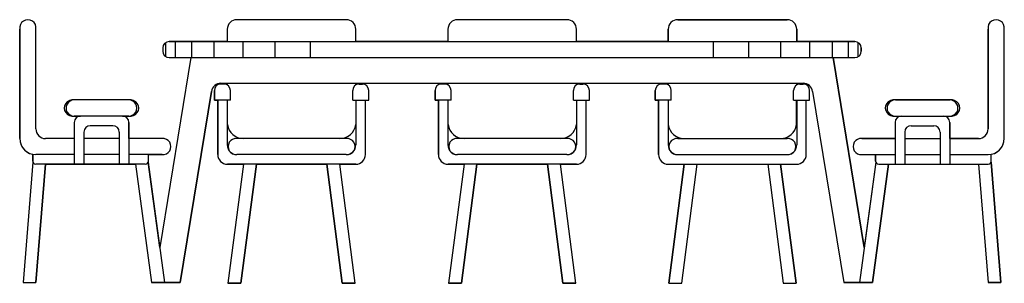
# Model space of a CAD drawing. Extents: x 1.03 to 4.09, y 3.11 to 3.94.
import ezdxf

# ---------------------------------------------------------------- set-up
doc = ezdxf.new("R2010")
doc.units = 0
doc.header["$MEASUREMENT"] = 0
doc.layers.get('0').update_dxf_attribs({"linetype": 'CONTINUOUS'})

msp = doc.modelspace()

# ---------------------------------------------------------------- linework, layer by layer
for p, q in [((2.0454, 3.9353), (1.7054, 3.9353)), ((2.0454, 3.9353), (1.7054, 3.9353)), ((2.7319, 3.9353), (2.3919, 3.9353)), ((2.7319, 3.9353), (2.3919, 3.9353)), ((3.077, 3.9353), (3.417, 3.9353)), ((3.417, 3.9353), (3.077, 3.9353)), ((1.0299, 3.5653), (1.0299, 3.9053)), ((1.0299, 3.9053), (1.0299, 3.5653)), ((1.0799, 3.5953), (1.0799, 3.9053)), ((1.0799, 3.5953), (1.0799, 3.9053)), ((1.6754, 3.9053), (1.6754, 3.8673)), ((1.6754, 3.9053), (1.6754, 3.8673)), ((2.0754, 3.8673), (2.0754, 3.9053)), ((2.0754, 3.8673), (2.0754, 3.9053)), ((2.3619, 3.9053), (2.3619, 3.8673)), ((2.3619, 3.9053), (2.3619, 3.8673)), ((2.7619, 3.8673), (2.7619, 3.9053)), ((2.7619, 3.8673), (2.7619, 3.9053)), ((3.047, 3.8673), (3.047, 3.9053)), ((3.047, 3.9053), (3.047, 3.8673)), ((3.447, 3.9053), (3.447, 3.8673)), ((3.447, 3.8673), (3.447, 3.9053)), ((4.0425, 3.5953), (4.0425, 3.9053)), ((4.0425, 3.9053), (4.0425, 3.5953)), ((4.0925, 3.5653), (4.0925, 3.9053)), ((4.0925, 3.5653), (4.0925, 3.9053)), ((1.4846, 3.82), (1.4846, 3.8646)), ((1.4946, 3.8673), (3.6278, 3.8673)), ((1.6754, 3.8673), (1.4946, 3.8673)), ((1.5146, 3.8173), (1.5146, 3.8673)), ((1.5646, 3.8173), (1.5646, 3.8673)), ((1.6346, 3.8173), (1.6346, 3.8673)), ((1.7246, 3.8173), (1.7246, 3.8673)), ((1.8246, 3.8173), (1.8246, 3.8673)), ((1.9346, 3.8173), (1.9346, 3.8673)), ((2.3619, 3.8673), (2.0754, 3.8673)), ((3.047, 3.8673), (2.7619, 3.8673)), ((3.1879, 3.8173), (3.1879, 3.8673)), ((3.2979, 3.8173), (3.2979, 3.8673)), ((3.3979, 3.8173), (3.3979, 3.8673)), ((3.6278, 3.8673), (3.447, 3.8673)), ((3.4879, 3.8173), (3.4879, 3.8673)), ((3.5579, 3.8173), (3.5579, 3.8673)), ((3.6079, 3.8173), (3.6079, 3.8673)), ((3.6379, 3.82), (3.6379, 3.8646)), ((1.4746, 3.8473), (1.4746, 3.8373)), ((1.4746, 3.8473), (1.4746, 3.8373)), ((3.6478, 3.8473), (3.6478, 3.8373)), ((3.6478, 3.8373), (3.6478, 3.8473)), ((1.5622, 3.8173), (1.4651, 3.226)), ((1.5622, 3.8173), (1.4651, 3.226)), ((1.4946, 3.8173), (3.6278, 3.8173)), ((1.4946, 3.8173), (1.5622, 3.8173)), ((3.5603, 3.8173), (3.6574, 3.226)), ((3.6574, 3.226), (3.5603, 3.8173)), ((3.5603, 3.8173), (3.6278, 3.8173)), ((1.626, 3.7121), (1.5283, 3.1173)), ((1.5283, 3.1173), (1.626, 3.7121)), ((1.6353, 3.6848), (1.6353, 3.7148)), ((1.6353, 3.7148), (1.6353, 3.6848)), ((1.6653, 3.7348), (1.6553, 3.7348)), ((1.6754, 3.7348), (1.6553, 3.7348)), ((1.6556, 3.7373), (3.4669, 3.7373)), ((1.6556, 3.7373), (1.6754, 3.7373)), ((1.6754, 3.7373), (1.6754, 3.732)), ((1.6754, 3.7373), (1.6754, 3.7348)), ((1.6853, 3.6848), (1.6853, 3.7148)), ((2.0656, 3.6848), (2.0656, 3.7148)), ((2.0754, 3.732), (2.0754, 3.7373)), ((2.0754, 3.7348), (2.0754, 3.7373)), ((2.0754, 3.7373), (2.3619, 3.7373)), ((2.0956, 3.7348), (2.0754, 3.7348)), ((2.0856, 3.7348), (2.0956, 3.7348)), ((2.1156, 3.6848), (2.1156, 3.7148)), ((2.1156, 3.6848), (2.1156, 3.7148)), ((2.3218, 3.6848), (2.3218, 3.7148)), ((2.3218, 3.7148), (2.3218, 3.6848)), ((2.3518, 3.7348), (2.3418, 3.7348)), ((2.3619, 3.7348), (2.3418, 3.7348)), ((2.3619, 3.7373), (2.3619, 3.732)), ((2.3619, 3.7373), (2.3619, 3.7348)), ((2.3718, 3.6848), (2.3718, 3.7148)), ((2.7521, 3.6848), (2.7521, 3.7148)), ((2.7619, 3.732), (2.7619, 3.7373)), ((2.7619, 3.7348), (2.7619, 3.7373)), ((2.7619, 3.7373), (3.047, 3.7373)), ((2.7821, 3.7348), (2.7619, 3.7348)), ((2.7721, 3.7348), (2.7821, 3.7348)), ((2.8021, 3.6848), (2.8021, 3.7148)), ((2.8021, 3.6848), (2.8021, 3.7148)), ((3.0068, 3.6848), (3.0068, 3.7148)), ((3.0068, 3.7148), (3.0068, 3.6848)), ((3.0368, 3.7348), (3.0268, 3.7348)), ((3.047, 3.7348), (3.0268, 3.7348)), ((3.047, 3.732), (3.047, 3.7373)), ((3.047, 3.7373), (3.047, 3.7348)), ((3.0568, 3.6848), (3.0568, 3.7148)), ((3.4372, 3.6848), (3.4372, 3.7148)), ((3.447, 3.7373), (3.447, 3.732)), ((3.447, 3.7348), (3.447, 3.7373)), ((3.447, 3.7373), (3.4669, 3.7373)), ((3.4672, 3.7348), (3.447, 3.7348)), ((3.4572, 3.7348), (3.4672, 3.7348)), ((3.4872, 3.6848), (3.4872, 3.7148)), ((3.4872, 3.6848), (3.4872, 3.7148)), ((3.4965, 3.7121), (3.5941, 3.1173)), ((3.4965, 3.7121), (3.5941, 3.1173)), ((1.3684, 3.6861), (1.1984, 3.6861)), ((1.3692, 3.6853), (1.1988, 3.6853)), ((1.6853, 3.6848), (1.6353, 3.6848)), ((1.6353, 3.6848), (1.6458, 3.6848)), ((1.6458, 3.5153), (1.6458, 3.6848)), ((1.6458, 3.6848), (1.6458, 3.5153)), ((1.6754, 3.6848), (1.6754, 3.5453)), ((1.6758, 3.6091), (1.6758, 3.6848)), ((2.0656, 3.6848), (2.1156, 3.6848)), ((2.0754, 3.6848), (2.0754, 3.5453)), ((2.1051, 3.5153), (2.1051, 3.6848)), ((2.1051, 3.5153), (2.1051, 3.6848)), ((2.1051, 3.6848), (2.1156, 3.6848)), ((2.3718, 3.6848), (2.3218, 3.6848)), ((2.3218, 3.6848), (2.3323, 3.6848)), ((2.3323, 3.5153), (2.3323, 3.6848)), ((2.3323, 3.6848), (2.3323, 3.5153)), ((2.3619, 3.6848), (2.3619, 3.5453)), ((2.3623, 3.6091), (2.3623, 3.6848)), ((2.7521, 3.6848), (2.8021, 3.6848)), ((2.7619, 3.6848), (2.7619, 3.5453)), ((2.7916, 3.5153), (2.7916, 3.6848)), ((2.7916, 3.5153), (2.7916, 3.6848)), ((2.7916, 3.6848), (2.8021, 3.6848)), ((3.0568, 3.6848), (3.0068, 3.6848)), ((3.0068, 3.6848), (3.0174, 3.6848)), ((3.0174, 3.5153), (3.0174, 3.6848)), ((3.0174, 3.6848), (3.0174, 3.5153)), ((3.047, 3.6848), (3.047, 3.5453)), ((3.4372, 3.6848), (3.4872, 3.6848)), ((3.4466, 3.6091), (3.4466, 3.6848)), ((3.447, 3.6848), (3.447, 3.5453)), ((3.4766, 3.5153), (3.4766, 3.6848)), ((3.4766, 3.5153), (3.4766, 3.6848)), ((3.4766, 3.6848), (3.4872, 3.6848)), ((3.9236, 3.6853), (3.7532, 3.6853)), ((3.754, 3.6861), (3.924, 3.6861)), ((1.3694, 3.6353), (1.1986, 3.6353)), ((1.1988, 3.6353), (1.2192, 3.6353)), ((1.1992, 3.6153), (1.1992, 3.4853)), ((1.1992, 3.6153), (1.1992, 3.5653)), ((1.3492, 3.6353), (1.3692, 3.6353)), ((1.3692, 3.6153), (1.3692, 3.4853)), ((1.3692, 3.5653), (1.3692, 3.6153)), ((3.753, 3.6353), (3.9238, 3.6353)), ((3.7532, 3.6353), (3.7732, 3.6353)), ((3.7532, 3.6153), (3.7532, 3.4853)), ((3.7532, 3.6153), (3.7532, 3.5653)), ((3.9032, 3.6353), (3.9236, 3.6353)), ((3.9232, 3.6153), (3.9232, 3.4853)), ((3.9232, 3.5653), (3.9232, 3.6153)), ((1.2292, 3.5853), (1.2292, 3.4853)), ((1.3192, 3.6053), (1.2492, 3.6053)), ((1.3392, 3.5853), (1.3392, 3.4853)), ((3.7832, 3.5853), (3.7832, 3.4853)), ((3.8032, 3.6053), (3.8732, 3.6053)), ((3.8932, 3.5853), (3.8932, 3.4853)), ((1.1992, 3.5653), (1.1099, 3.5653)), ((1.1992, 3.5653), (1.1099, 3.5653)), ((1.3392, 3.5653), (1.2292, 3.5653)), ((1.4725, 3.5653), (1.3692, 3.5653)), ((1.4725, 3.5653), (1.3692, 3.5653)), ((2.0454, 3.5653), (1.7054, 3.5653)), ((2.7319, 3.5653), (2.3919, 3.5653)), ((3.077, 3.5653), (3.417, 3.5653)), ((3.6499, 3.5653), (3.7532, 3.5653)), ((3.7532, 3.5653), (3.6499, 3.5653)), ((3.7832, 3.5653), (3.8932, 3.5653)), ((3.9232, 3.5653), (4.0125, 3.5653)), ((4.0125, 3.5653), (3.9232, 3.5653)), ((1.0699, 3.5163), (1.0699, 3.4953)), ((1.0699, 3.4953), (1.0699, 3.5149)), ((1.1992, 3.5153), (1.0799, 3.5153)), ((1.3392, 3.5153), (1.2292, 3.5153)), ((1.4725, 3.5153), (1.3692, 3.5153)), ((1.4299, 3.4953), (1.4299, 3.5153)), ((1.4299, 3.4953), (1.4299, 3.5153)), ((1.4299, 3.5153), (1.4725, 3.5153)), ((2.0454, 3.5153), (1.7054, 3.5153)), ((2.7319, 3.5153), (2.3919, 3.5153)), ((3.077, 3.5153), (3.417, 3.5153)), ((3.6499, 3.5153), (3.7532, 3.5153)), ((3.6499, 3.5153), (3.6926, 3.5153)), ((3.6926, 3.4953), (3.6926, 3.5153)), ((3.6926, 3.5153), (3.6926, 3.4953)), ((3.7832, 3.5153), (3.8932, 3.5153)), ((3.9232, 3.5153), (4.0425, 3.5153)), ((4.0525, 3.4953), (4.0525, 3.5163)), ((4.0525, 3.4953), (4.0525, 3.5149)), ((1.0705, 3.492), (1.0399, 3.1173)), ((1.0705, 3.492), (1.0399, 3.1173)), ((1.4199, 3.4853), (1.0799, 3.4853)), ((1.1101, 3.4853), (1.0801, 3.1173)), ((1.0801, 3.1173), (1.1101, 3.4853)), ((1.1101, 3.4853), (1.3895, 3.4853)), ((1.3895, 3.4853), (1.4395, 3.1173)), ((1.3895, 3.4853), (1.4395, 3.1173)), ((1.429, 3.4913), (1.4799, 3.1173)), ((1.4651, 3.226), (1.429, 3.4913)), ((2.0751, 3.4853), (1.6758, 3.4853)), ((1.6758, 3.4853), (1.7254, 3.4853)), ((1.7254, 3.4853), (1.6774, 3.1147)), ((1.7254, 3.4853), (1.6775, 3.1153)), ((1.7658, 3.4853), (1.7178, 3.1153)), ((1.7178, 3.1153), (1.7658, 3.4853)), ((1.7658, 3.4853), (1.9851, 3.4853)), ((2.033, 3.1153), (1.9851, 3.4853)), ((1.9851, 3.4853), (2.033, 3.1153)), ((2.0735, 3.1147), (2.0254, 3.4853)), ((2.0734, 3.1153), (2.0254, 3.4853)), ((2.0254, 3.4853), (2.0751, 3.4853)), ((2.7616, 3.4853), (2.3623, 3.4853)), ((2.3623, 3.4853), (2.4119, 3.4853)), ((2.4119, 3.4853), (2.3639, 3.1147)), ((2.4119, 3.4853), (2.364, 3.1153)), ((2.4523, 3.4853), (2.4043, 3.1153)), ((2.4043, 3.1153), (2.4523, 3.4853)), ((2.4523, 3.4853), (2.6716, 3.4853)), ((2.7195, 3.1153), (2.6716, 3.4853)), ((2.6716, 3.4853), (2.7195, 3.1153)), ((2.76, 3.1147), (2.7119, 3.4853)), ((2.7599, 3.1153), (2.7119, 3.4853)), ((2.7119, 3.4853), (2.7616, 3.4853)), ((3.0474, 3.4853), (3.4466, 3.4853)), ((3.0474, 3.4853), (3.097, 3.4853)), ((3.049, 3.1147), (3.097, 3.4853)), ((3.097, 3.4853), (3.0491, 3.1153)), ((3.0894, 3.1153), (3.1373, 3.4853)), ((3.0894, 3.1153), (3.1373, 3.4853)), ((3.1373, 3.4853), (3.3567, 3.4853)), ((3.3567, 3.4853), (3.4046, 3.1153)), ((3.3567, 3.4853), (3.4046, 3.1153)), ((3.397, 3.4853), (3.445, 3.1147)), ((3.4449, 3.1153), (3.397, 3.4853)), ((3.397, 3.4853), (3.4466, 3.4853)), ((3.6934, 3.4913), (3.6426, 3.1173)), ((3.6934, 3.4913), (3.6574, 3.226)), ((3.7329, 3.4853), (3.6829, 3.1173)), ((3.6829, 3.1173), (3.7329, 3.4853)), ((3.7026, 3.4853), (4.0425, 3.4853)), ((3.7329, 3.4853), (4.0124, 3.4853)), ((4.0124, 3.4853), (4.0424, 3.1173)), ((4.0124, 3.4853), (4.0424, 3.1173)), ((4.0519, 3.492), (4.0825, 3.1173)), ((4.0825, 3.1173), (4.0519, 3.492)), ((1.0399, 3.1173), (1.0801, 3.1173)), ((1.0399, 3.1173), (1.0801, 3.1173)), ((1.4395, 3.1173), (1.5283, 3.1173)), ((1.5283, 3.1173), (1.4395, 3.1173)), ((1.4395, 3.1173), (1.5283, 3.1173)), ((1.4496, 3.1173), (1.4799, 3.1173)), ((1.7178, 3.1153), (1.6774, 3.1153)), ((1.6775, 3.1153), (1.7178, 3.1153)), ((2.0735, 3.1153), (2.033, 3.1153)), ((2.033, 3.1153), (2.0734, 3.1153)), ((2.4043, 3.1153), (2.3639, 3.1153)), ((2.364, 3.1153), (2.4043, 3.1153)), ((2.76, 3.1153), (2.7195, 3.1153)), ((2.7195, 3.1153), (2.7599, 3.1153)), ((3.049, 3.1153), (3.0894, 3.1153)), ((3.0491, 3.1153), (3.0894, 3.1153)), ((3.4046, 3.1153), (3.445, 3.1153)), ((3.4046, 3.1153), (3.4449, 3.1153)), ((3.6829, 3.1173), (3.5941, 3.1173)), ((3.5941, 3.1173), (3.6829, 3.1173)), ((3.6728, 3.1173), (3.6426, 3.1173)), ((4.0825, 3.1173), (4.0424, 3.1173)), ((4.0424, 3.1173), (4.0825, 3.1173))]:
    msp.add_line(p, q)
for centre, radius, start, end in [((1.0549, 3.9098), 0.0254, 349.6111, 190.3889), ((1.0549, 3.9098), 0.0254, 349.6111, 190.3889), ((1.7054, 3.9053), 0.03, 90, 180), ((1.7054, 3.9053), 0.03, 90, 180), ((2.0454, 3.9053), 0.03, 0, 90), ((2.0454, 3.9053), 0.03, 0, 90), ((2.3919, 3.9053), 0.03, 90, 180), ((2.3919, 3.9053), 0.03, 90, 180), ((2.7319, 3.9053), 0.03, 0, 90), ((2.7319, 3.9053), 0.03, 0, 90), ((3.077, 3.9053), 0.03, 90, 180), ((3.077, 3.9053), 0.03, 90, 180), ((3.417, 3.9053), 0.03, 0, 90), ((3.417, 3.9053), 0.03, 0, 90), ((4.0675, 3.9098), 0.0254, 349.6111, 190.3889), ((4.0675, 3.9098), 0.0254, 349.6111, 190.3889), ((1.4946, 3.8473), 0.02, 90, 180), ((1.4946, 3.8473), 0.02, 90, 180), ((3.6278, 3.8473), 0.02, 0, 90), ((3.6278, 3.8473), 0.02, 360, 90), ((1.4946, 3.8373), 0.02, 180, 270), ((1.4946, 3.8373), 0.02, 180, 270), ((3.6278, 3.8373), 0.02, 270, 0), ((3.6278, 3.8373), 0.02, 270, 0), ((1.6556, 3.7073), 0.03, 90, 170.6764), ((1.6556, 3.7073), 0.03, 90, 170.6764), ((1.6553, 3.7148), 0.02, 90, 180), ((1.6553, 3.7148), 0.02, 90, 180), ((1.6653, 3.7148), 0.02, 0, 90), ((2.0856, 3.7148), 0.02, 90, 180), ((2.0956, 3.7148), 0.02, 0, 90), ((2.0956, 3.7148), 0.02, 360, 90), ((2.3418, 3.7148), 0.02, 90, 180), ((2.3418, 3.7148), 0.02, 90, 180), ((2.3518, 3.7148), 0.02, 0, 90), ((2.7721, 3.7148), 0.02, 90, 180), ((2.7821, 3.7148), 0.02, 0, 90), ((2.7821, 3.7148), 0.02, 360, 90), ((3.0268, 3.7148), 0.02, 90, 180), ((3.0268, 3.7148), 0.02, 90, 180), ((3.0368, 3.7148), 0.02, 0, 90), ((3.4572, 3.7148), 0.02, 90, 180), ((3.4669, 3.7073), 0.03, 9.3236, 90), ((3.4669, 3.7073), 0.03, 9.3236, 90), ((3.4672, 3.7148), 0.02, 0, 90), ((3.4672, 3.7148), 0.02, 0, 90), ((1.1938, 3.6603), 0.0255, 78.6464, 281.7498), ((1.1987, 3.6603), 0.025, 89.8083, 270.1917), ((1.3743, 3.6603), 0.0255, 258.2502, 101.3536), ((1.3693, 3.6603), 0.025, 269.8083, 90.1917), ((3.7482, 3.6603), 0.0255, 78.6464, 281.7498), ((3.7531, 3.6603), 0.025, 89.8083, 270.1917), ((3.9287, 3.6603), 0.0255, 258.2502, 101.3536), ((3.9237, 3.6603), 0.025, 269.8083, 90.1917), ((1.2192, 3.6153), 0.02, 90, 180), ((1.2192, 3.6153), 0.02, 90, 180), ((1.3492, 3.6153), 0.02, 0, 90), ((1.3492, 3.6153), 0.02, 0, 90), ((3.7732, 3.6153), 0.02, 90, 180), ((3.7732, 3.6153), 0.02, 90, 180), ((3.9032, 3.6153), 0.02, 0, 90), ((3.9032, 3.6153), 0.02, 0, 90), ((1.1099, 3.5953), 0.03, 180, 270), ((1.1099, 3.5953), 0.03, 180, 270), ((1.2492, 3.5853), 0.02, 90, 180), ((1.3192, 3.5853), 0.02, 0, 90), ((1.7254, 3.6153), 0.05, 187.0382, 270), ((2.0254, 3.6153), 0.05, 270, 352.9618), ((2.4119, 3.6153), 0.05, 187.0382, 270), ((2.7119, 3.6153), 0.05, 270, 352.9618), ((3.097, 3.6153), 0.05, 187.0382, 270), ((3.397, 3.6153), 0.05, 270, 352.9618), ((3.8032, 3.5853), 0.02, 90, 180), ((3.8732, 3.5853), 0.02, 0, 90), ((4.0125, 3.5953), 0.03, 270, 0), ((4.0125, 3.5953), 0.03, 270, 0), ((1.0799, 3.5653), 0.05, 180, 270), ((1.0799, 3.5653), 0.05, 180, 258.463), ((1.4749, 3.5403), 0.0251, 264.5371, 95.4629), ((1.4749, 3.5403), 0.0251, 264.5371, 95.4629), ((1.703, 3.5403), 0.0251, 84.5371, 275.4629), ((2.0478, 3.5403), 0.0251, 264.5371, 95.4629), ((2.3895, 3.5403), 0.0251, 84.5371, 275.4629), ((2.7343, 3.5403), 0.0251, 264.5371, 95.4629), ((3.0746, 3.5403), 0.0251, 84.5371, 275.4629), ((3.4194, 3.5403), 0.0251, 264.5371, 95.4629), ((3.6475, 3.5403), 0.0251, 84.5371, 275.4629), ((3.6475, 3.5403), 0.0251, 84.5371, 275.4629), ((4.0425, 3.5653), 0.05, 270, 0), ((4.0425, 3.5653), 0.05, 281.537, 0), ((1.7054, 3.5453), 0.03, 180, 270), ((2.0454, 3.5453), 0.03, 270, 0), ((2.3919, 3.5453), 0.03, 180, 270), ((2.7319, 3.5453), 0.03, 270, 0), ((3.077, 3.5453), 0.03, 180, 270), ((3.417, 3.5453), 0.03, 270, 0), ((1.0799, 3.4953), 0.01, 180, 270), ((1.0799, 3.4953), 0.01, 180, 199.0712), ((1.4199, 3.4953), 0.01, 270, 0), ((1.4199, 3.4953), 0.01, 336.6366, 0), ((1.6758, 3.5153), 0.03, 180, 270), ((1.6758, 3.5153), 0.03, 180, 270), ((2.0751, 3.5153), 0.03, 270, 0), ((2.0751, 3.5153), 0.03, 270, 0), ((2.3623, 3.5153), 0.03, 180, 270), ((2.3623, 3.5153), 0.03, 180, 270), ((2.7616, 3.5153), 0.03, 270, 0), ((2.7616, 3.5153), 0.03, 270, 0), ((3.0474, 3.5153), 0.03, 180, 270), ((3.0474, 3.5153), 0.03, 180, 270), ((3.4466, 3.5153), 0.03, 270, 0), ((3.4466, 3.5153), 0.03, 270, 0), ((3.7026, 3.4953), 0.01, 180, 270), ((3.7026, 3.4953), 0.01, 180, 203.3634), ((4.0425, 3.4953), 0.01, 270, 0), ((4.0425, 3.4953), 0.01, 340.9288, 0)]:
    msp.add_arc(centre, radius, start, end)

doc.saveas('drawing.dxf')
